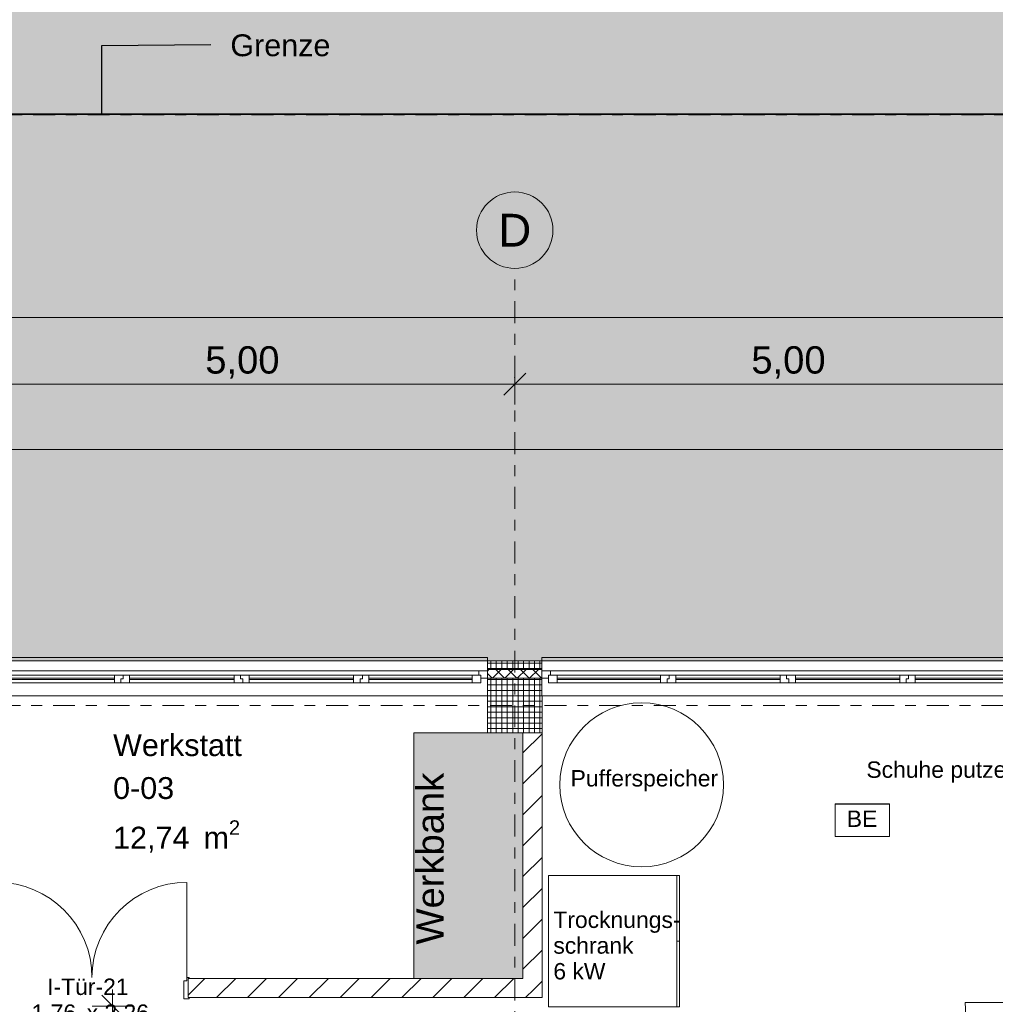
# Model space of a CAD drawing. Header units: metres. Extents: x -167 to 262, y -186 to 508.
# Tile 92 of 161: x 28 to 37, y 41 to 50. Entities that reach past the tile are written whole.
import ezdxf
from ezdxf.enums import TextEntityAlignment as Align

# ---------------------------------------------------------------- set-up
doc = ezdxf.new("R2010")
doc.units = ezdxf.units.M
doc.header["$MEASUREMENT"] = 0
for name, pattern in [('Raster', [0.4, 0.2, -0.1, 0, -0.1]), ('Strichlinie eng', [0.23, 0.15, -0.08]), ('Wipeout_Contour', [1, 0, -1])]:
    doc.linetypes.add(name, pattern=pattern)
for name, color, linetype in [('09 Schraffuren', 7, 'Continuous'), ('10 Stütze', 7, 'Continuous'), ('10 Wand außen', 7, 'Continuous'), ('10 Wand innen', 7, 'Continuous'), ('10 Wand innen tragend', 7, 'Continuous'), ('20 Decke', 7, 'Continuous'), ('50 Sanitäreinrichtung', 7, 'Continuous'), ('60 Auffüllung', 7, 'Continuous'), ('60 Grenzen', 7, 'Continuous'), ('70 Heizung Installation', 7, 'Continuous'), ('70 Kanal', 7, 'Continuous'), ('80 Raum', 7, 'Continuous'), ('90 Achsraster', 7, 'Continuous'), ('90 Allgemein Beschriftung', 7, 'Continuous'), ('94 Genehmigungsplanung Bemaßung', 7, 'Continuous')]:
    doc.layers.add(name, color=color, linetype=linetype)
doc.styles.add('ERSTELLTER_STIL_1', font='arial.ttf')
doc.styles.add('ERSTELLTER_STIL_2', font='arial.ttf')
doc.styles.add('ERSTELLTER_STIL_3', font='ARIALUNI.ttf')
doc.dimstyles.new('ERSTELLTER_STIL__1', dxfattribs={"dimtxt": 0.25, "dimasz": 0.19, "dimexe": 0.18, "dimexo": 0.1, "dimgap": 0, "dimtad": 1, "dimtih": 1, "dimtoh": 1, "dimzin": 0, "dimdsep": 46, "dimtxsty": 'ERSTELLTER_STIL_1', "dimblk": 'ARROWHEAD_6', "dimblk1": 'ARROWHEAD_6', "dimblk2": 'ARROWHEAD_6', "dimcen": 0.09, "dimclrd": 7, "dimclre": 7, "dimclrt": 7, "dimazin": 0, "dimtfac": 1, "dimtdec": 4, "dimtmove": 0, "dimatfit": 3, "dimfxl": 1, "dimtolj": 1, "dimtzin": 0, "dimarcsym": 0})
doc.dimstyles.new('ERSTELLTER_STIL__2', dxfattribs={"dimtxt": 0.25, "dimasz": 0.19, "dimexe": 0.18, "dimexo": 0.1, "dimgap": 0, "dimtad": 1, "dimzin": 0, "dimdsep": 46, "dimtxsty": 'ERSTELLTER_STIL_1', "dimblk": 'ARROWHEAD_6', "dimblk1": 'ARROWHEAD_6', "dimblk2": 'ARROWHEAD_6', "dimcen": 0.09, "dimclrd": 7, "dimclre": 7, "dimclrt": 7, "dimazin": 0, "dimtfac": 1, "dimtdec": 4, "dimtmove": 0, "dimatfit": 3, "dimfxl": 1, "dimtolj": 1, "dimtzin": 0, "dimarcsym": 0})
doc.dimstyles.new('ERSTELLTER_STIL__7', dxfattribs={"dimtxt": 0.18, "dimasz": 0.3648, "dimexe": 0.18, "dimexo": 0.0625, "dimgap": 0, "dimtad": 0, "dimtih": 1, "dimtoh": 1, "dimdec": 4, "dimzin": 0, "dimdsep": 46, "dimcen": 0.09, "dimadec": 0, "dimazin": 0, "dimtfac": 1, "dimtdec": 4, "dimtmove": 0, "dimatfit": 3, "dimldrblk": 'ARROWHEAD_5', "dimfxl": 1, "dimtolj": 1, "dimtzin": 0, "dimarcsym": 0})
pattern_1 = [(0, (27236.1321, 33357.27905), (0, 0.779422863), [0.04875, -0.40125]), (0, (27236.3571, 33357.66876), (0, 0.779422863), [0.04875, -0.40125]), (60, (27236.1321, 33357.27905), (-0.675, 0.389711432), [0.04875, -0.40125]), (60, (27236.5821, 33357.27905), (-0.675, 0.389711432), [0.04875, -0.40125]), (120, (27236.18084, 33357.27905), (0.675, 0.389711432), [0.04875, -0.40125]), (120, (27236.63084, 33357.27905), (0.675, 0.389711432), [0.04875, -0.40125]), (0, (27236.1321, 33357.35405), (0, 0.15), [0, -0.15, 0, -0.225]), (45, (27236.2071, 33357.35405), (-0.1060660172, 0.1060660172), [0, -0.1125, 0, -0.1875])]
pattern_2 = [(0, (27236.132094, 33357.27905), (0, 0.05), []), (90, (27236.132094, 33357.27905), (-0.05, 0), [])]
pattern_3 = [(45, (27236.1321, 33357.27905), (-0.1414213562, 0.1414213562), [])]

# ---------------------------------------------------------------- blocks, each defined once
blk = doc.blocks.new('Werkstatt_0-03_3_1', base_point=(26.9387, 42.9709))
at = {"layer": '80 Raum', "color": 7, "lineweight": 18, "insert": (29.0733, 42.5395), "char_height": 0.2, "attachment_point": 1, "style": 'ERSTELLTER_STIL_1'}
blk.add_mtext('\\A1;{\\pql;\\pt0,0.2;\\fArial|b0|i0|c0|p0;\\W1.000000;12,74\\fArial|b0|i0|c0|p0;\\W1.000000;\\A1{\\H.66x;\\S^  ;}\\fArial|b0|i0|c0|p0;\\W1.000000; m\\fArial|b0|i0|c0|p0;\\W1.000000;\\A1{\\H.66x;\\S2^  ;}}', dxfattribs=at)
at = {"layer": '80 Raum', "color": 7, "lineweight": 18, "style": 'ERSTELLTER_STIL_1'}
for tag, p in [('DUMMY_850', (30.2265, 43.3738)), ('ROOM_NAME', (29.0733, 43.3281)), ('ROOM_NUMBER', (29.0733, 42.9352)), ('DUMMY_851', (29.6222, 42.981)), ('DUMMY_852', (29.0733, 42.5881))]:
    blk.add_attdef(tag, text='', height=0.2, dxfattribs=at).set_placement(p, align=Align.TOP_LEFT)
blk = doc.blocks.new('Zargentür 1-Fl 27')
at = {"layer": '10 Wand innen tragend', "color": 7, "linetype": 'Continuous', "lineweight": 18}
for p, q in [((0.5575, 0.01), (0.5575, 1.125)), ((-0.5575, 0.01), (-0.5775, 0.01)), ((-0.5775, 0.01), (-0.5775, 0)), ((-0.5775, 0), (-0.5675, 0)), ((-0.5675, 0), (-0.5675, -0.24)), ((-0.5575, -0.02), (-0.5575, 0.01)), ((0.5575, -0.02), (0.5575, 0.01)), ((0.5575, 0.01), (0.5775, 0.01)), ((0.5775, 0), (0.5675, 0)), ((0.5675, 0), (0.5675, -0.24)), ((0.5775, 0.01), (0.5775, 0)), ((-0.5275, -0.02), (-0.5575, -0.02)), ((-0.5275, -0.25), (-0.5275, -0.02)), ((0.5275, -0.25), (0.5275, -0.02)), ((0.5275, -0.02), (0.5575, -0.02)), ((-0.5675, -0.24), (-0.5775, -0.24)), ((-0.5775, -0.24), (-0.5775, -0.25)), ((-0.5775, -0.25), (-0.5275, -0.25)), ((0.5775, -0.25), (0.5275, -0.25)), ((0.5675, -0.24), (0.5775, -0.24)), ((0.5775, -0.24), (0.5775, -0.25))]:
    blk.add_line(p, q, dxfattribs=at)
at = {"layer": '10 Wand innen tragend', "color": 7, "linetype": 'Continuous', "lineweight": 13}
for p, q in [((-0.5675, 0), (-0.5675, -0.24)), ((-0.5675, 0), (-0.5675, -0.24)), ((0.5675, 0), (0.5675, -0.24)), ((0.5675, 0), (0.5675, -0.24))]:
    blk.add_line(p, q, dxfattribs=at)
blk.add_arc((0.5575, 0.01), 1.115, 90, 180, dxfattribs=at)
blk = doc.blocks.new('4-Flügelfenster 27_2')
at = {"layer": '10 Wand außen', "color": 7, "linetype": 'Continuous', "lineweight": 13}
for p, q in [((-2.2507, 0.16), (2.2507, 0.16)), ((-2.2507, -0.16), (-2.2507, -0.19)), ((2.2507, -0.19), (2.2507, -0.16)), ((-2.2507, -0.19), (2.2507, -0.19))]:
    blk.add_line(p, q, dxfattribs=at)
at = {"layer": '10 Wand außen', "color": 8, "linetype": 'Continuous', "lineweight": 18}
for p, q in [((-2.2507, 0), (-2.2507, 0.16)), ((2.2507, 0), (2.2507, 0.16)), ((-2.2507, -0.07), (-2.2507, 0)), ((-2.2507, -0.07), (-2.2507, 0)), ((2.2507, -0.07), (2.2507, 0)), ((2.2507, -0.07), (2.2507, 0)), ((-2.2507, -0.08), (-2.2507, -0.07)), ((-2.2507, -0.16), (-2.2507, -0.08)), ((2.2507, -0.08), (2.2507, -0.07)), ((2.2507, -0.16), (2.2507, -0.08))]:
    blk.add_line(p, q, dxfattribs=at)
at = {"layer": '10 Wand außen', "color": 7, "linetype": 'Continuous', "lineweight": 18}
for p, q in [((-2.2507, 0), (-2.1907, 0)), ((-2.1907, -0.03), (-2.1907, 0.04)), ((-2.1907, 0.04), (-2.1107, 0.04)), ((-2.1907, 0), (-2.1907, -0.03)), ((-2.1107, 0.04), (-1.1654, 0.04)), ((-2.1107, 0.04), (-2.1107, -0.03)), ((-2.1107, 0.01), (-1.1654, 0.01)), ((-1.1654, -0.03), (-1.1654, 0.04)), ((-1.1654, 0.04), (-1.1054, 0.04)), ((-1.1054, 0.04), (-1.1054, 0.005)), ((-1.1054, 0.005), (-1.1054, 0.04)), ((-1.1054, 0.04), (-1.0254, 0.04)), ((-1.1054, 0.005), (-1.0854, 0.005)), ((-1.0854, 0.005), (-1.1054, 0.005)), ((-1.0854, 0.005), (-1.0854, -0.03)), ((-1.0854, -0.03), (-1.0854, 0.005)), ((-1.0254, 0.04), (-0.07, 0.04)), ((-1.0254, 0.04), (-1.0254, -0.03)), ((-1.0254, 0.01), (-0.07, 0.01)), ((-0.07, -0.03), (-0.07, 0.04)), ((-0.07, 0.04), (0.01, 0.04)), ((0.01, 0.005), (-0.01, 0.005)), ((-0.01, 0.005), (-0.01, -0.03)), ((-0.01, -0.03), (-0.01, 0.005)), ((-0.01, 0.005), (0.01, 0.005)), ((0.01, 0.04), (0.01, 0.005)), ((0.01, 0.04), (0.07, 0.04)), ((0.01, 0.005), (0.01, 0.04)), ((0.07, 0.04), (1.0254, 0.04)), ((0.07, 0.04), (0.07, -0.03)), ((0.07, 0.01), (1.0254, 0.01)), ((1.0254, -0.03), (1.0254, 0.04)), ((1.0254, 0.04), (1.0854, 0.04)), ((1.0854, 0.04), (1.0854, 0.005)), ((1.0854, 0.005), (1.0854, 0.04)), ((1.0854, 0.04), (1.1654, 0.04)), ((1.0854, 0.005), (1.1054, 0.005)), ((1.1054, 0.005), (1.0854, 0.005)), ((1.1054, 0.005), (1.1054, -0.03)), ((1.1054, -0.03), (1.1054, 0.005)), ((1.1654, 0.04), (2.1107, 0.04)), ((1.1654, 0.04), (1.1654, -0.03)), ((1.1654, 0.01), (2.1107, 0.01)), ((2.1107, -0.03), (2.1107, 0.04)), ((2.1107, 0.04), (2.1907, 0.04)), ((2.1907, 0.04), (2.1907, -0.03)), ((2.1907, -0.03), (2.1907, 0)), ((2.1907, 0), (2.2507, 0)), ((-2.1707, -0.07), (-2.2507, -0.07)), ((-2.1907, -0.03), (-2.1707, -0.03)), ((-2.1107, -0.03), (-2.1907, -0.03)), ((-2.1707, -0.03), (-2.1707, -0.07)), ((2.1707, -0.07), (-2.1707, -0.07)), ((-1.1654, 0), (-2.1107, 0)), ((-1.1654, -0.03), (-2.1107, -0.03)), ((-1.0854, -0.03), (-1.1654, -0.03)), ((-1.0254, -0.03), (-1.0854, -0.03)), ((-0.07, 0), (-1.0254, 0)), ((-0.07, -0.03), (-1.0254, -0.03)), ((-0.01, -0.03), (-0.07, -0.03)), ((0.07, -0.03), (-0.01, -0.03)), ((1.0254, 0), (0.07, 0)), ((1.0254, -0.03), (0.07, -0.03)), ((1.1054, -0.03), (1.0254, -0.03)), ((1.1654, -0.03), (1.1054, -0.03)), ((2.1107, 0), (1.1654, 0)), ((2.1107, -0.03), (1.1654, -0.03)), ((2.1907, -0.03), (2.1107, -0.03)), ((2.1707, -0.07), (2.1707, -0.03)), ((2.1707, -0.03), (2.1907, -0.03)), ((2.2507, -0.07), (2.1707, -0.07))]:
    blk.add_line(p, q, dxfattribs=at)
at = {"layer": '10 Wand außen', "color": 7, "linetype": 'Strichlinie eng', "lineweight": 13}
blk.add_line((-2.2507, -0.16), (2.2507, -0.16), dxfattribs=at)
blk = doc.blocks.new('Blockrahmentür 2-Fl 27')
at = {"layer": '10 Wand innen', "color": 7, "linetype": 'Continuous', "lineweight": 18}
for p, q in [((-0.87, 0.01), (-0.87, 0.88)), ((0.87, 0.01), (0.87, 0.88)), ((-0.87, 0.01), (-0.89, 0.01)), ((-0.89, 0.01), (-0.89, 0)), ((-0.87, -0.02), (-0.87, 0.01)), ((0.87, -0.02), (0.87, 0.01)), ((0.87, 0.01), (0.89, 0.01)), ((0.89, 0.01), (0.89, 0)), ((-0.89, 0), (-0.88, 0)), ((-0.88, 0), (-0.88, -0.175)), ((-0.84, -0.02), (-0.87, -0.02)), ((-0.84, -0.185), (-0.84, -0.02)), ((0.84, -0.185), (0.84, -0.02)), ((0.84, -0.02), (0.87, -0.02)), ((0.89, 0), (0.88, 0)), ((0.88, 0), (0.88, -0.175)), ((-0.88, -0.175), (-0.89, -0.175)), ((-0.89, -0.175), (-0.89, -0.185)), ((0.88, -0.175), (0.89, -0.175)), ((0.89, -0.175), (0.89, -0.185)), ((-0.89, -0.185), (-0.84, -0.185)), ((0.89, -0.185), (0.84, -0.185))]:
    blk.add_line(p, q, dxfattribs=at)
at = {"layer": '10 Wand innen', "color": 7, "linetype": 'Continuous', "lineweight": 13}
for p, q in [((-0.88, 0), (-0.88, -0.175)), ((-0.88, 0), (-0.88, -0.175)), ((0.88, 0), (0.88, -0.175)), ((0.88, 0), (0.88, -0.175))]:
    blk.add_line(p, q, dxfattribs=at)
for centre, start, end in [((-0.87, 0.01), 0, 90), ((0.87, 0.01), 90, 180)]:
    blk.add_arc(centre, 0.87, start, end, dxfattribs=at)
blk = doc.blocks.new('T Marker 27_8')
at = {"layer": '10 Wand innen', "color": 7, "lineweight": 18, "char_height": 0.15, "attachment_point": 7, "style": 'ERSTELLTER_STIL_1'}
for s, insert in [('\\A1;{\\pql;\\pt0;\\fArial|b0|i0|c0|p0;\\W1.000000;1,76\\fArial|b0|i0|c0|p0;\\W1.000000;\\A1{\\H.66x;\\S^  ;}\\fArial|b0|i0|c0|p0;\\W1.000000; x 2,26\\fArial|b0|i0|c0|p0;\\W1.000000;\\A1{\\H.66x;\\S^  ;}}', (-0.5532, -0.4309)), ('\\A1;{\\pql;\\pt0;\\fArial|b0|i0|c0|p0;\\W1.000000;I-Tür-21\\fArial|b0|i0|c0|p0;\\W1.000000;\\fArial|b0|i0|c0|p0;\\W1.000000;\\fArial|b0|i0|c0|p0;\\W1.000000;}', (-0.41, -0.1527))]:
    blk.add_mtext(s, dxfattribs=dict(at, insert=insert))
blk = doc.blocks.new('Standard-Rastermarker_137')
at = {"layer": '90 Achsraster', "color": 14, "linetype": 'Raster', "lineweight": 18, "true_color": 0xa80000}
for q in [(0, 0), (24.7309, 0)]:
    blk.add_line((1, 0), q, dxfattribs=at)
at = {"layer": '90 Achsraster', "color": 14, "linetype": 'Continuous', "lineweight": 18, "true_color": 0xa80000, "flags": 128}
blk.add_lwpolyline([(0, 0, 1), (-0.7, 0, 1)], format="xyb", close=True, dxfattribs=at)
at = {"layer": '90 Achsraster', "color": 14, "linetype": 'Raster', "lineweight": 18, "true_color": 0xa80000}
blk.add_point((1, 0), dxfattribs=at)
blk.add_point((1, 0), dxfattribs=at)
at = {"layer": '90 Achsraster', "color": 14, "lineweight": 18, "true_color": 0xa80000, "style": 'ERSTELLTER_STIL_2'}
for tag, p in [('AC_MarkerText_1_0', (-0.5686, -0.0686)), ('AC_MarkerText_1_1', (25.8623, -0.0686))]:
    blk.add_attdef(tag, text='', height=0.3, rotation=90, dxfattribs=at).set_placement(p, align=Align.TOP_CENTER)
blk = doc.blocks.new('Büroschrank 27_2')
at = {"layer": '50 Sanitäreinrichtung', "color": 7, "linetype": 'Continuous', "lineweight": 13}
for p, q in [((0, 0.025), (1.2, 0.025)), ((0, 0), (0, 0.025)), ((0.6, 0), (0.6, 0.025))]:
    blk.add_line(p, q, dxfattribs=at)
at = {"layer": '50 Sanitäreinrichtung', "color": 7, "linetype": 'Continuous', "lineweight": 13, "flags": 128}
blk.add_lwpolyline([(0, 0), (1.2, 0), (1.2, 1.2), (0, 1.2)], close=True, dxfattribs=at)
blk = doc.blocks.new('Standard-Rastermarker_139')
at = {"layer": '90 Achsraster', "color": 14, "linetype": 'Raster', "lineweight": 18, "true_color": 0xa80000}
blk.add_line((1, 0), (45.4427, 0), dxfattribs=at)
at = {"layer": '90 Achsraster', "color": 14, "lineweight": 18, "true_color": 0xa80000, "style": 'ERSTELLTER_STIL_2'}
for tag, p in [('AC_MarkerText_1_0', (-0.35, 0.15)), ('AC_MarkerText_1_1', (46.7927, 0.15))]:
    blk.add_attdef(tag, text='', height=0.3, dxfattribs=at).set_placement(p, align=Align.TOP_CENTER)
blk = doc.blocks.new('Boiler 27')
at = {"layer": '70 Heizung Installation', "color": 7, "linetype": 'Continuous', "lineweight": 13}
blk.add_circle((0, 0), 0.75, dxfattribs=at)
blk = doc.blocks.new('*D452', base_point=(27236.1321, 33357.279))
at = {"layer": '94 Genehmigungsplanung Bemaßung', "color": 7, "linetype": 'Continuous', "lineweight": 13}
for p, q in [((17.3411, 46.9539), (17.3411, 47.3289)), ((58.1625, 46.9539), (58.1625, 47.3289)), ((17.4411, 47.2414), (17.2411, 47.0414)), ((58.2625, 47.2414), (58.0625, 47.0414)), ((17.3411, 47.1414), (58.1625, 47.1414))]:
    blk.add_line(p, q, dxfattribs=at)
at = {"layer": '94 Genehmigungsplanung Bemaßung', "color": 7, "lineweight": 13, "insert": (37.3228, 47.1914), "char_height": 0.25, "attachment_point": 7, "style": 'ERSTELLTER_STIL_1'}
blk.add_mtext('\\A1;{\\pql;\\fArial|b0|i0|c0|p0;\\W1.000000;40,82}', dxfattribs=at)
blk = doc.blocks.new('ARROWHEAD_6')
at = {"color": 0, "linetype": 'Continuous', "lineweight": 0}
for p, q in [((-0.5, -0.5), (0.5, 0.5)), ((0, 0), (-1, 0))]:
    blk.add_line(p, q, dxfattribs=at)
blk = doc.blocks.new('*D465', base_point=(27236.1321, 33357.279))
at = {"layer": '94 Genehmigungsplanung Bemaßung', "color": 7, "linetype": 'Continuous', "lineweight": 13}
for p, q in [((27.7511, 46.3452), (27.7511, 46.7202)), ((32.7511, 46.3452), (32.7511, 46.7202)), ((27.8511, 46.6327), (27.6511, 46.4327)), ((32.8511, 46.6327), (32.6511, 46.4327)), ((27.7511, 46.5327), (32.7511, 46.5327))]:
    blk.add_line(p, q, dxfattribs=at)
at = {"layer": '94 Genehmigungsplanung Bemaßung', "color": 7, "lineweight": 13, "insert": (29.9174, 46.5827), "char_height": 0.25, "attachment_point": 7, "style": 'ERSTELLTER_STIL_1'}
blk.add_mtext('\\A1;{\\pql;\\fArial|b0|i0|c0|p0;\\W1.000000;5,00}', dxfattribs=at)
blk = doc.blocks.new('*D466', base_point=(27236.1321, 33357.279))
at = {"layer": '94 Genehmigungsplanung Bemaßung', "color": 7, "linetype": 'Continuous', "lineweight": 13}
for p, q in [((32.7511, 46.3452), (32.7511, 46.7202)), ((37.7511, 46.3452), (37.7511, 46.7202)), ((32.8511, 46.6327), (32.6511, 46.4327)), ((37.8511, 46.6327), (37.6511, 46.4327)), ((32.7511, 46.5327), (37.7511, 46.5327))]:
    blk.add_line(p, q, dxfattribs=at)
at = {"layer": '94 Genehmigungsplanung Bemaßung', "color": 7, "lineweight": 13, "insert": (34.9174, 46.5827), "char_height": 0.25, "attachment_point": 7, "style": 'ERSTELLTER_STIL_1'}
blk.add_mtext('\\A1;{\\pql;\\fArial|b0|i0|c0|p0;\\W1.000000;5,00}', dxfattribs=at)
blk = doc.blocks.new('*D475', base_point=(27236.1321, 33357.279))
at = {"layer": '94 Genehmigungsplanung Bemaßung', "color": 7, "linetype": 'Continuous', "lineweight": 13}
for p, q in [((17.6611, 45.7456), (17.6611, 46.1206)), ((17.7611, 46.0331), (17.5611, 45.8331)), ((38.1011, 46.0331), (37.9011, 45.8331)), ((17.5111, 45.9331), (17.6611, 45.9331)), ((17.6611, 45.9331), (38.0011, 45.9331))]:
    blk.add_line(p, q, dxfattribs=at)
at = {"layer": '94 Genehmigungsplanung Bemaßung', "color": 7, "lineweight": 13, "char_height": 0.25, "attachment_point": 7, "style": 'ERSTELLTER_STIL_1'}
for s, insert in [('\\A1;{\\pql;\\fArial|b0|i0|c0|p0;\\W1.000000;20,34}', (27.2114, 45.9831)), ('\\A1;{\\pql;\\fArial|b0|i0|c0|p0;\\W1.000000;24}', (37.5197, 45.9831))]:
    blk.add_mtext(s, dxfattribs=dict(at, insert=insert))
blk = doc.blocks.new('*D476', base_point=(27236.1321, 33357.279))
at = {"layer": '94 Genehmigungsplanung Bemaßung', "color": 7, "linetype": 'Continuous', "lineweight": 13}
for p, q in [((38.0011, 45.7456), (38.0011, 46.1206)), ((38.2411, 45.7456), (38.2411, 46.1206)), ((38.1011, 46.0331), (37.9011, 45.8331)), ((38.3411, 46.0331), (38.1411, 45.8331)), ((17.6611, 45.9331), (38.0011, 45.9331)), ((38.0011, 45.9331), (38.2411, 45.9331))]:
    blk.add_line(p, q, dxfattribs=at)
blk = doc.blocks.new('*D562', base_point=(27236.1321, 33357.279))
at = {"layer": '94 Genehmigungsplanung Bemaßung', "color": 7, "linetype": 'Continuous', "lineweight": 13}
for p, q in [((29.169, 40.7397), (28.969, 40.9397)), ((29.069, 40.8397), (29.069, 40.9897)), ((29.2565, 40.8397), (28.8815, 40.8397)), ((29.069, 28.3397), (29.069, 40.8397)), ((28.969, 28.4397), (29.169, 28.2397)), ((29.2565, 28.3397), (28.8815, 28.3397)), ((29.069, 28.1897), (29.069, 28.3397))]:
    blk.add_line(p, q, dxfattribs=at)
at = {"layer": '94 Genehmigungsplanung Bemaßung', "color": 7, "lineweight": 13, "insert": (29.019, 34.1607), "char_height": 0.25, "attachment_point": 7, "rotation": 90, "style": 'ERSTELLTER_STIL_1'}
blk.add_mtext('\\A1;{\\pql;\\fArial|b0|i0|c0|p0;\\W1.000000;12,50}', dxfattribs=at)
blk = doc.blocks.new('ARROWHEAD_5')
at = {"linetype": 'Continuous', "lineweight": 0}
blk.add_hatch(color=0, dxfattribs=at).paths.add_polyline_path([(-1, 0.2679), (0, 0), (-1, -0.2679)])
at = {"color": 0, "linetype": 'Continuous', "lineweight": 0}
blk.add_line((0, 0), (-1, 0), dxfattribs=at)
blk = doc.blocks.new('Standard-Rastermarker_151')
at = {"layer": '60 Grenzen', "color": 7, "linetype": 'Raster', "lineweight": 13}
blk.add_line((1, 0), (204.9035, 0), dxfattribs=at)

msp = doc.modelspace()

# ---------------------------------------------------------------- hatches: boundary and pattern name
at = {"layer": '09 Schraffuren', "linetype": 'Continuous', "lineweight": 18}
msp.add_hatch(color=255, dxfattribs=at).paths.add_polyline_path([(32.8261, 43.3397), (31.8261, 43.3397), (31.8261, 41.0917), (32.8261, 41.0917)])
at = {"layer": '10 Stütze', "linetype": 'Continuous', "lineweight": 18}
h = msp.add_hatch(dxfattribs=at)
h.set_pattern_fill('Beton__Fertigteil_Träger_1D', color=8, style=0, pattern_type=2)
h.set_pattern_definition(pattern_2)
h.paths.add_polyline_path([(32.5011, 43.8397), (32.5011, 43.6797), (33.0011, 43.6797), (33.0011, 43.8397)])
h = msp.add_hatch(dxfattribs=at)
h.set_pattern_fill('Beton__Fertigteil_Träger_1D', color=8, style=0, pattern_type=2)
h.set_pattern_definition(pattern_2)
h.paths.add_polyline_path([(33.0011, 43.6797), (32.5011, 43.6797), (32.5011, 43.3397), (33.0011, 43.3397)])
at = {"layer": '10 Wand außen', "linetype": 'Continuous', "lineweight": 18}
h = msp.add_hatch(dxfattribs=at)
h.set_pattern_fill('Beton__Fertigteil_Träger_1D', color=8, style=0, pattern_type=2)
h.set_pattern_definition(pattern_2)
h.paths.add_polyline_path([(32.9997, 43.9997), (32.5011, 43.9997), (32.5011, 43.9197), (32.9997, 43.9197)])
h = msp.add_hatch(dxfattribs=at)
h.set_pattern_fill('Dämmung__hart_1_0001', color=8, style=0, pattern_type=2)
h.set_pattern_definition([(225, (27236.132094, 33357.27905), (-0.0565685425, 0.0565685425), []), (315, (27236.132094, 33357.27905), (0.0565685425, 0.0565685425), [])])
h.paths.add_polyline_path([(32.5011, 43.9097), (32.5011, 43.8397), (32.9997, 43.8397), (32.9997, 43.9097), (32.9997, 43.9197), (32.5011, 43.9197)])
at = {"layer": '10 Wand innen', "linetype": 'Continuous', "lineweight": 0, "true_color": 0x000000}
h = msp.add_hatch(dxfattribs=at)
h.set_pattern_fill('MW_Vormauerziegel_0001', color=18, style=0, pattern_type=2)
h.set_pattern_definition(pattern_3)
h.paths.add_polyline_path([(33.0011, 41.0917), (33.0011, 43.3397), (32.8261, 43.3397), (32.8261, 41.0917)])
h = msp.add_hatch(dxfattribs=at)
h.set_pattern_fill('MW_Vormauerziegel_0001', color=18, style=0, pattern_type=2)
h.set_pattern_definition(pattern_3)
h.paths.add_polyline_path([(32.8261, 41.0917), (29.76, 41.0917), (29.76, 40.9167), (32.8261, 40.9167)])
h = msp.add_hatch(dxfattribs=at)
h.set_pattern_fill('MW_Vormauerziegel_0001', color=18, style=0, pattern_type=2)
h.set_pattern_definition(pattern_3)
h.paths.add_polyline_path([(32.8261, 41.0917), (33.0011, 40.9167), (33.0011, 41.0917)])
h = msp.add_hatch(dxfattribs=at)
h.set_pattern_fill('MW_Vormauerziegel_0001', color=18, style=0, pattern_type=2)
h.set_pattern_definition(pattern_3)
h.paths.add_polyline_path([(32.8261, 40.9167), (33.0011, 40.9167), (32.8261, 41.0917)])
at = {"layer": '60 Auffüllung', "linetype": 'Continuous', "lineweight": 18, "true_color": 0xefefef}
h = msp.add_hatch(dxfattribs=at)
h.set_pattern_fill('Erde_1_0001', style=0, pattern_type=2)
h.set_pattern_definition(pattern_1)
h.paths.add_polyline_path([(1.9888, 13.0645), (2.0369, 48.4874), (2.3419, 48.4872), (2.3419, 48.9991), (101.6702, 49.0078), (101.6811, 14.2872), (104.1664, 14.3084), (111.8888, 18.8341), (129.6723, 18.9028), (129.4989, 63.8072), (-6.0999, 63.2835), (-6.0979, 39.9177), (-1.1284, 39.9182), (-1.1269, 13.0643)])
h = msp.add_hatch(dxfattribs=at)
h.set_pattern_fill('Erde_1_0001', style=0, pattern_type=2)
h.set_pattern_definition(pattern_1)
h.paths.add_polyline_path([(2.3366, 24.8593), (2.3419, 13.496, 0.033836), (8.8613, 14.0911, 0.026308), (13.8582, 15.1616, -0.024635), (17.3411, 16.2775), (17.3411, 24.6258), (15.3411, 24.6258), (15.3411, 30.4887), (17.3411, 30.4887), (17.3411, 43.9997), (58.1625, 43.9997), (58.1625, 45.7494), (101.6632, 45.7486), (101.6702, 49.0078), (2.342, 49.0078)])
h.paths.add_polyline_path([(9.5982, 27.1903), (4.651, 27.1903), (4.651, 42.9257), (4.651, 43.8257), (9.5982, 43.8257), (9.5982, 42.9257)], flags=0)
h.paths.add_polyline_path([(14.4618, 25.704, -0.414214), (13.8618, 26.304, -0.414214), (14.4618, 26.904, -0.414214), (15.0618, 26.304, -0.414214)], flags=0)

# ---------------------------------------------------------------- linework, layer by layer
at = {"layer": '09 Schraffuren', "color": 7, "linetype": 'Continuous', "lineweight": 13, "flags": 128}
msp.add_lwpolyline([(32.8261, 43.3397), (31.8261, 43.3397), (31.8261, 41.0917), (32.8261, 41.0917)], close=True, dxfattribs=at)
at = {"layer": '10 Stütze', "color": 7, "linetype": 'Continuous', "lineweight": 13, "flags": 128}
for points in [[(33.0011, 43.8397), (32.5011, 43.8397)], [(32.5011, 43.6797), (32.5011, 43.3397), (33.0011, 43.3397), (33.0011, 43.6797)]]:
    msp.add_lwpolyline(points, dxfattribs=at)
at = {"layer": '10 Wand außen', "color": 8, "linetype": 'Continuous', "lineweight": 18}
for p, q in [((32.5011, 43.9997), (32.5011, 43.9197)), ((32.9997, 43.9997), (32.9997, 43.9197)), ((32.5011, 43.9197), (32.5011, 43.9097)), ((32.5011, 43.9097), (32.5011, 43.8397)), ((32.9997, 43.9197), (32.9997, 43.9097)), ((32.9997, 43.9097), (32.9997, 43.8397)), ((32.5011, 43.8397), (32.5011, 43.6797)), ((32.9997, 43.8397), (32.9997, 43.6797))]:
    msp.add_line(p, q, dxfattribs=at)
at = {"layer": '10 Wand außen', "color": 7, "linetype": 'Continuous', "lineweight": 13}
msp.add_line((32.5011, 43.9197), (32.9997, 43.9197), dxfattribs=at)
at = {"layer": '10 Wand außen', "color": 7, "linetype": 'Continuous', "lineweight": 13, "flags": 128}
msp.add_lwpolyline([(32.9997, 43.9997), (32.5011, 43.9997)], dxfattribs=at)
at = {"layer": '10 Wand innen', "color": 7, "linetype": 'Continuous', "lineweight": 13}
msp.add_line((29.76, 41.0917), (29.76, 40.9167), dxfattribs=at)
at = {"layer": '10 Wand innen', "color": 7, "linetype": 'Continuous', "lineweight": 13, "flags": 128}
for points in [[(32.8261, 43.3397), (32.8261, 41.0917)], [(33.0011, 43.3397), (32.8261, 43.3397)], [(33.0011, 41.0917), (33.0011, 43.3397)], [(32.8261, 41.0917), (29.76, 41.0917)], [(33.0011, 40.9167), (33.0011, 41.0917)], [(29.76, 40.9167), (33.0011, 40.9167)]]:
    msp.add_lwpolyline(points, dxfattribs=at)
at = {"layer": '20 Decke', "color": 7, "linetype": 'Continuous', "lineweight": 13, "flags": 128}
msp.add_lwpolyline([(37.5011, 43.6797), (33.0011, 43.6797), (33.0011, 43.3397), (32.5011, 43.3397), (32.5011, 43.6797), (28.0011, 43.6797), (28.0011, 43.3397), (27.5011, 43.3397), (27.5011, 43.6797), (22.9997, 43.6797), (22.9997, 43.3397), (22.5011, 43.3397), (22.5011, 43.6797), (18.0011, 43.6797)], dxfattribs=at)
at = {"layer": '60 Auffüllung', "color": 8, "linetype": 'Continuous', "lineweight": 18, "flags": 128}
msp.add_lwpolyline([(1.9888, 13.0645), (2.0369, 48.4874), (2.3419, 48.4872), (2.3419, 48.9991), (101.6702, 49.0078), (101.6811, 14.2872), (104.1664, 14.3084), (111.8888, 18.8341), (129.6723, 18.9028), (129.4989, 63.8072), (-6.0999, 63.2835), (-6.0979, 39.9177), (-1.1284, 39.9182), (-1.1269, 13.0643)], close=True, dxfattribs=at)
msp.add_lwpolyline([(2.3366, 24.8593), (2.3419, 13.496, 0.033836), (8.8613, 14.0911, 0.026308), (13.8582, 15.1616, -0.024635), (17.3411, 16.2775), (17.3411, 24.6258), (15.3411, 24.6258), (15.3411, 30.4887), (17.3411, 30.4887), (17.3411, 43.9997), (58.1625, 43.9997), (58.1625, 45.7494), (101.6632, 45.7486), (101.6702, 49.0078), (2.342, 49.0078)], format="xyb", close=True, dxfattribs=at)

# ---------------------------------------------------------------- block references
at = {"layer": '10 Wand außen', "color": 7, "linetype": 'Continuous', "lineweight": 18, "xscale": -1, "rotation": 180}
for p in [(30.2504, 43.8397), (35.2504, 43.8397)]:
    msp.add_blockref('4-Flügelfenster 27_2', p, dxfattribs=at)
at = {"layer": '10 Wand innen', "color": 7, "linetype": 'Continuous', "lineweight": 18}
msp.add_blockref('Blockrahmentür 2-Fl 27', (28.88, 41.0917), dxfattribs=at)
at = {"layer": '10 Wand innen', "color": 7, "lineweight": 13}
msp.add_blockref('T Marker 27_8', (28.88, 41.0917), dxfattribs=at)
at = {"layer": '10 Wand innen tragend', "color": 7, "linetype": 'Continuous', "lineweight": 18, "rotation": 90}
msp.add_blockref('Zargentür 1-Fl 27', (38.0011, 40.3133), dxfattribs=at)
at = {"layer": '50 Sanitäreinrichtung', "color": 7, "linetype": 'Continuous', "lineweight": 18, "xscale": -1, "rotation": 90}
msp.add_blockref('Büroschrank 27_2', (34.2585, 42.034), dxfattribs=at)
at = {"layer": '60 Grenzen', "color": 7, "linetype": 'Continuous', "lineweight": 18}
msp.add_blockref('Standard-Rastermarker_151', (2.3419, 48.9991), dxfattribs=at)
at = {"layer": '70 Heizung Installation', "color": 7, "linetype": 'Continuous', "lineweight": 18}
msp.add_blockref('Boiler 27', (33.9132, 42.8647), dxfattribs=at)
at = {"layer": '80 Raum', "color": 7, "linetype": 'Continuous', "lineweight": 18}
msp.add_blockref('Werkstatt_0-03_3_1', (26.9387, 42.9709), dxfattribs=at).add_auto_attribs({'ROOM_NAME': 'Werkstatt', 'ROOM_NUMBER': '0-03'})
at = {"layer": '90 Achsraster', "color": 7, "linetype": 'Continuous', "lineweight": 18}
ref = msp.add_blockref('Standard-Rastermarker_137', (32.7511, 47.5916), dxfattribs=dict(at, rotation=270))
ref.add_attrib('AC_MarkerText_1', 'D', dxfattribs={"color": 14, "lineweight": 18, "true_color": 0xa80000, "height": 0.3, "rotation": 360, "style": 'ERSTELLTER_STIL_2'}).set_placement((32.7511, 48.0916), align=Align.TOP_CENTER)
msp.add_blockref('Standard-Rastermarker_139', (13.5244, 43.5897), dxfattribs=at)

# ---------------------------------------------------------------- texts
at = {"layer": '90 Allgemein Beschriftung', "color": 7, "linetype": 'Continuous', "lineweight": 13}
for s, insert, char_height, attachment_point, style in [('\\A1;{\\pql;\\fArial Unicode MS|b0|i0|c0|p0;\\W1.000000; \\fArial Unicode MS|b0|i0|c0|p0;\\W1.000000;Grenze}', (30.0694, 49.6329), 0.2, 4, 'ERSTELLTER_STIL_3'), ('\\A1;{\\pql;\\fArial|b0|i0|c0|p0;\\W1.000000;Schuhe putzen}', (35.9706, 43.0789), 0.15, 1, 'ERSTELLTER_STIL_1'), ('\\A1;{\\pql;\\fArial|b0|i0|c0|p0;\\W1.000000;Pufferspeicher}', (33.2622, 42.9995), 0.15, 1, 'ERSTELLTER_STIL_1')]:
    msp.add_mtext(s, dxfattribs=dict(at, insert=insert, char_height=char_height, attachment_point=attachment_point, style=style))
at = {"layer": '90 Allgemein Beschriftung', "color": 7, "linetype": 'Continuous', "lineweight": 13, "insert": (31.8511, 41.4032), "char_height": 0.25, "attachment_point": 1, "rotation": 90, "style": 'ERSTELLTER_STIL_1'}
msp.add_mtext('\\A1;{\\pql;\\fArial|b0|i0|c0|p0;\\W1.000000;Werk\\fArial|b0|i0|c0|p0;\\W1.000000;bank}', dxfattribs=at)
at = {"layer": '90 Allgemein Beschriftung', "color": 7, "linetype": 'Continuous', "lineweight": 13, "insert": (33.1043, 41.7045), "char_height": 0.15, "attachment_point": 1, "line_spacing_factor": 0.941654, "style": 'ERSTELLTER_STIL_1'}
msp.add_mtext('\\A1;{\\pql;\\fArial|b0|i0|c0|p0;\\W1.000000;Trocknungs-\\P\\pql;\\fArial|b0|i0|c0|p0;\\W1.000000;schrank\\P\\pql;\\fArial|b0|i0|c0|p0;\\W1.000000;6 kW}', dxfattribs=at)

# ---------------------------------------------------------------- dimensions: what is measured, and where the dimension line sits
at = {"layer": '94 Genehmigungsplanung Bemaßung', "color": 7, "linetype": 'Continuous', "lineweight": 13}
for base, p1, p2, picture, middle in [((32.7511, 46.5327), (27.7511, 47.5916), (32.7511, 47.5916), '*D465', (30.2411, 46.7077)), ((37.7511, 46.5327), (32.7511, 47.5916), (37.7511, 47.5916), '*D466', (35.2411, 46.7077)), ((58.1625, 47.1414), (17.3411, 43.9997), (58.1625, 43.9997), '*D452', (37.7416, 47.3164))]:
    dim = msp.add_linear_dim(base=base, p1=p1, p2=p2, dimstyle='ERSTELLTER_STIL__1', dxfattribs=at)
    dim.commit()
    dim.dimension.update_dxf_attribs({"geometry": picture, "text_midpoint": middle, "dimtype": 160})
dim = msp.add_linear_dim(base=(29.069, 40.8397), p1=(28.3511, 28.3397), p2=(28.0011, 40.8397), angle=90, dimstyle='ERSTELLTER_STIL__2', dxfattribs=at)
dim.commit()
dim.dimension.update_dxf_attribs({"geometry": '*D562', "text_midpoint": (28.894, 34.5795), "dimtype": 160, "text_rotation": 90})

# ---------------------------------------------------------------- leaders
at = {"layer": '90 Allgemein Beschriftung', "color": 7, "linetype": 'Continuous', "lineweight": 13, "annotation_type": 0, "has_hookline": 1, "hookline_direction": 0, "text_width": 0.9836}
msp.add_leader([(28.9694, 48.9991), (28.9694, 49.6329), (29.9694, 49.6427)], dimstyle='ERSTELLTER_STIL__7', dxfattribs=at)

# ---------------------------------------------------------------- next in the draw order: wipeouts: each hides what was drawn before it
at = {"color": 254, "linetype": 'Wipeout_Contour', "lineweight": 0, "ltscale": 223.204405}
msp.add_wipeout([(36.1836, 42.6908), (35.6836, 42.6908), (35.6836, 42.6878), (36.1836, 42.6878)], dxfattribs=at).dxf.layer = '70 Kanal'

# ---------------------------------------------------------------- next in the draw order: wipeouts: each hides what was drawn before it
at = {"color": 254, "linetype": 'Wipeout_Contour', "lineweight": 0, "ltscale": 222.748016}
msp.add_wipeout([(36.1836, 42.6878), (35.6836, 42.6878), (35.6836, 42.3938), (36.1836, 42.3938)], dxfattribs=at).dxf.layer = '70 Kanal'

# ---------------------------------------------------------------- next in the draw order: linework, layer by layer
at = {"layer": '70 Kanal', "color": 7, "linetype": 'Continuous', "lineweight": 18, "flags": 128}
for points in [[(36.1836, 42.6908), (35.6836, 42.6908)], [(35.6836, 42.6908), (35.6836, 42.6878)], [(36.1836, 42.6908), (36.1836, 42.6878)]]:
    msp.add_lwpolyline(points, dxfattribs=at)

# ---------------------------------------------------------------- next in the draw order: texts
at = {"layer": '90 Allgemein Beschriftung', "color": 7, "linetype": 'Continuous', "lineweight": 13, "insert": (35.7912, 42.629), "char_height": 0.15, "attachment_point": 1, "style": 'ERSTELLTER_STIL_1'}
msp.add_mtext('\\A1;{\\pql;\\fArial|b0|i0|c0|p0;\\W1.000000;BE}', dxfattribs=at)

# ---------------------------------------------------------------- next in the draw order: wipeouts: each hides what was drawn before it
at = {"color": 254, "linetype": 'Wipeout_Contour', "lineweight": 0, "ltscale": 222.296793}
msp.add_wipeout([(36.1836, 42.3938), (35.6836, 42.3938), (35.6836, 42.3908), (36.1836, 42.3908)], dxfattribs=at).dxf.layer = '70 Kanal'

# ---------------------------------------------------------------- next in the draw order: linework, layer by layer
at = {"layer": '70 Kanal', "color": 7, "linetype": 'Continuous', "lineweight": 18, "flags": 128}
for points in [[(35.6836, 42.6878), (35.6836, 42.3938)], [(36.1836, 42.6878), (36.1836, 42.3938)], [(35.6836, 42.3938), (35.6836, 42.3908)], [(35.6836, 42.3908), (36.1836, 42.3908)], [(36.1836, 42.3938), (36.1836, 42.3908)]]:
    msp.add_lwpolyline(points, dxfattribs=at)

# ---------------------------------------------------------------- next in the draw order: dimensions: what is measured, and where the dimension line sits
at = {"layer": '94 Genehmigungsplanung Bemaßung', "color": 7, "linetype": 'Continuous', "lineweight": 13}
for base, p1, p2, picture, middle in [((38.0011, 45.9331), (17.6611, 43.6097), (38.0011, 36.0897), '*D475', (27.6302, 46.1081)), ((38.2411, 45.9331), (38.0011, 36.0897), (38.2411, 36.0897), '*D476', (37.71, 46.1081))]:
    dim = msp.add_linear_dim(base=base, p1=p1, p2=p2, dimstyle='ERSTELLTER_STIL__1', dxfattribs=at)
    dim.commit()
    dim.dimension.update_dxf_attribs({"geometry": picture, "text_midpoint": middle, "dimtype": 160})

doc.saveas('drawing.dxf')
